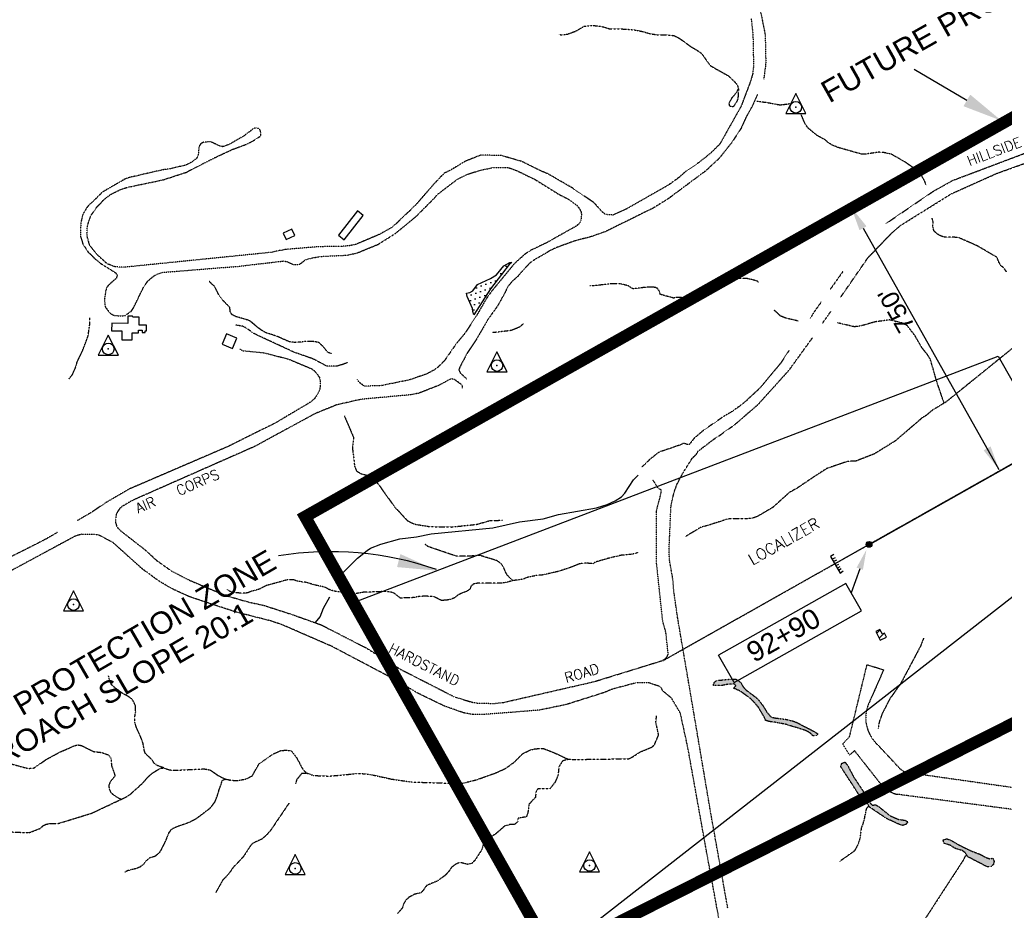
# Model space of a CAD drawing. Header units: feet. Extents: x 0 to 208040, y 0 to 211214.
# Tile 30 of 71: x 191457 to 193909, y 198258 to 200476. Entities that reach past the tile are written whole.
import ezdxf
from ezdxf.enums import TextEntityAlignment as Align

# ---------------------------------------------------------------- set-up
doc = ezdxf.new("R2010")
doc.units = ezdxf.units.FT
doc.header["$LTSCALE"] = 0.5
doc.header["$MEASUREMENT"] = 0
doc.header["$XCLIPFRAME"] = 0
for name, pattern in [('CENTER2', [1.125, 0.75, -0.125, 0.125, -0.125]), ('D15S10', [2, 1, 1]), ('HIDDEN2', [0.1875, 0.125, -0.0625]), ('PHANTOM2', [1.25, 0.625, -0.125, 0.125, -0.125, 0.125, -0.125])]:
    doc.linetypes.add(name, pattern=pattern)
doc.layers.get('0').update_dxf_attribs({"linetype": 'CONTINUOUS'})
for name, color, linetype in [('1-RPZ', 2, 'CONTINUOUS'), ('1-RUNWAYCL', 5, 'CENTER2'), ('1-TEXT', 1, 'CONTINUOUS'), ('1-WCBTEXT', 1, 'CONTINUOUS'), ('4WD-TRAIL', 11, 'D15S10'), ('ABBANDONTW', 5, 'HIDDEN2'), ('AIR-LIGHT', 5, 'CONTINUOUS'), ('f-apboundarytext', 42, 'CONTINUOUS'), ('F-STATIONOFFSET', 110, 'CONTINUOUS'), ('Future Property Line', 251, 'PHANTOM2'), ('HV-CONTROL', 11, 'CONTINUOUS'), ('image', 7, 'CONTINUOUS'), ('LAKE', 11, 'CONTINUOUS'), ('MA-BLDG', 11, 'CONTINUOUS'), ('MA-BLDGHATCH', 11, 'CONTINUOUS'), ('R-DIRT', 11, 'HIDDEN2'), ('R-DIRT-T', 1, 'CONTINUOUS'), ('STREAM', 11, 'PHANTOM2'), ('Water', 5, 'CONTINUOUS')]:
    doc.layers.add(name, color=color, linetype=linetype)
doc.styles.add('ARIAL', font='ARIAL.TTF')
doc.styles.add('COMPLEX', font='complex.shx')
doc.styles.add('CVFONT05', font='ROMANC')
picture_1 = doc.add_image_def('image1.jpg', size_in_pixel=(2000, 2400))

# ---------------------------------------------------------------- blocks, each defined once
blk = doc.blocks.new('HV-CONTROL', base_point=(0, 18.8))
blk.add_lwpolyline([(-25.1, 3.2), (24.9, 3.2), (-0.1, 53.2)], close=True)
blk.add_circle((-0.1, 18.8), 14.4)
blk.add_point((-0.1, 18.8))

msp = doc.modelspace()

# ---------------------------------------------------------------- hatches: boundary and pattern name
at = {"layer": 'F-STATIONOFFSET'}
h = msp.add_hatch(color=256, dxfattribs=at)
edge = h.paths.add_edge_path()
edge.add_arc((193572.7, 199169.7), 7.21, 0, 360)
at = {"layer": 'MA-BLDGHATCH'}
h = msp.add_hatch(dxfattribs=at)
h.set_pattern_fill('ANSI31', color=256, scale=100, style=0)
h.paths.add_polyline_path([(193611, 198948.4), (193605.8, 198945.8), (193599.8, 198957.7), (193589.2, 198952.3), (193600, 198931), (193615.8, 198939)])
at = {"layer": 'Water'}
h = msp.add_hatch(dxfattribs=at)
h.set_pattern_fill('DOTS', color=256, scale=200, angle=20, style=0)
h.paths.add_polyline_path([(192682.9, 199871.4), (192676.3, 199866.4), (192630.1, 199805.9), (192588.6, 199741.6), (192585.5, 199749.3), (192585.2, 199757.3), (192571.6, 199787), (192569.8, 199795), (192578, 199796.8), (192585.7, 199800.8), (192597.2, 199816.6), (192629.9, 199831.6), (192645.1, 199840.5), (192663, 199863), (192677.6, 199871.2)])
h = msp.add_hatch(dxfattribs=at)
h.set_pattern_fill('DOTS', color=256, scale=200, angle=20, style=0)
h.paths.add_polyline_path([(194520.2, 198327.7), (194503.2, 198328.1), (194486.7, 198327.8), (194478.2, 198325.8), (194470.9, 198321.7), (194466.8, 198314.5), (194459.6, 198309.5), (194441.7, 198311.9), (194426.3, 198319.1), (194418.2, 198320.3), (194401.8, 198316.2), (194375.9, 198313.4), (194350.2, 198316.9), (194326.3, 198323.8), (194318, 198323.6), (194276.4, 198310.8), (194207.7, 198308.8), (194206.4, 198316.9), (194209.3, 198324.8), (194219.5, 198325), (194271.4, 198319.6), (194287.7, 198323), (194312.9, 198334.4), (194323, 198333.7), (194343.1, 198326.5), (194379.9, 198321.7), (194384.8, 198328.3), (194393.4, 198331.2), (194427.6, 198330), (194449.9, 198318.3), (194457.9, 198316.6), (194467.9, 198331.4), (194474.6, 198336.9), (194482.5, 198339.3), (194515.2, 198334.5)])
h.paths.add_polyline_path([(194060.5, 198309.8), (194020.9, 198324.5), (194012.9, 198326.5), (194003.5, 198328.2), (193986.9, 198331.7), (193978.2, 198332.7), (193971.6, 198334), (193970.8, 198339.8), (193972.4, 198343.1), (193975.5, 198347.3), (193982.4, 198342.7), (193993.7, 198338.4), (194067.9, 198321.9), (194076.2, 198322), (194081.8, 198315.6), (194077.1, 198308.7), (194068.7, 198309.4)])
h.paths.add_polyline_path([(193816.6, 198394.6), (193811.6, 198402.2), (193804.8, 198407.1), (193788.3, 198412), (193774.1, 198420.5), (193758, 198425.7), (193757.5, 198434), (193765.8, 198436.6), (193773.8, 198434.3), (193797.5, 198420.6), (193828.2, 198405.8), (193849.6, 198397.8), (193864.3, 198389.8), (193872.5, 198386.9), (193880.9, 198388.2), (193884.2, 198380.4), (193882.1, 198372.4), (193876, 198366.5), (193867.4, 198366.4), (193819.7, 198391.1)])
h.paths.add_polyline_path([(193572.2, 198519.6), (193566, 198525.3), (193565, 198533.6), (193551.5, 198542.9), (193545.6, 198549.1), (193502, 198616.5), (193504.8, 198624.4), (193512.6, 198627.4), (193518.4, 198620.4), (193534.4, 198590.2), (193558.8, 198553.6), (193576.4, 198534.5), (193575.2, 198526.1), (193580.8, 198520), (193588.9, 198521.3), (193596.1, 198517.1), (193624.3, 198494.4), (193644.9, 198485.1), (193661.7, 198482.7), (193669.3, 198479), (193664.4, 198472.2), (193656.4, 198469.8), (193647.1, 198472.8), (193616.5, 198486.7), (193570.6, 198517.6)])
h.paths.add_polyline_path([(193441.2, 198693), (193432.7, 198693.2), (193426.6, 198699.4), (193418.9, 198704.1), (193409.4, 198707.9), (193364.8, 198721.6), (193339.8, 198726.4), (193323, 198728.6), (193315.1, 198731.4), (193311.8, 198739), (193297.8, 198763.1), (193284, 198779.3), (193276.9, 198786.1), (193251.2, 198804.5), (193235.8, 198811.2), (193239.5, 198816.1), (193241.2, 198817.7), (193238.7, 198820.5), (193235.1, 198822.1), (193221.4, 198821.3), (193213, 198819.6), (193203.4, 198817.7), (193189.3, 198818.5), (193185.6, 198818.5), (193185.6, 198821.3), (193188, 198827.3), (193193.2, 198830.6), (193229.1, 198834.2), (193240.3, 198834.2), (193248, 198829.8), (193254, 198824.6), (193257.3, 198817.7), (193260.7, 198812.7), (193266.8, 198806.5), (193289.9, 198789.3), (193296.4, 198783.6), (193307.8, 198768.6), (193312.5, 198761.4), (193316.8, 198753.5), (193327.9, 198740.4), (193335.9, 198737.8), (193366.5, 198733.8), (193384.9, 198729.2), (193392.6, 198726.1), (193438.5, 198702.4), (193445.1, 198697.5), (193442.5, 198695.3)])

# ---------------------------------------------------------------- linework, layer by layer
at = {"layer": '1-RPZ'}
for p, q in [((192288.3, 199025.2), (193894.4, 199638.1)), ((193894.4, 199638.1), (194140, 199202.6)), ((194140, 199202.6), (192784.4, 198145.5)), ((192784.4, 198145.5), (192288.3, 199025.2))]:
    msp.add_line(p, q, dxfattribs=at)
at = {"layer": '1-RUNWAYCL'}
msp.add_line((193060.1, 198880.7), (194369.3, 199618.9), dxfattribs=at)
at = {"layer": '1-WCBTEXT'}
msp.add_line((193575.3, 199170.3), (196331.6, 200725.5), dxfattribs=at)
msp.add_arc((192232.1, 198352.2), 799.3, 70.7952, 99.3729, dxfattribs=at)
msp.add_solid([(192405.5, 199145.4), (192397, 199113.1), (192498, 199104)], dxfattribs=at)
at = {"layer": '4WD-TRAIL'}
for points, elevation in [([(192246.6, 199083.3), (192298.3, 199135), (192322.8, 199154.5), (192331.3, 199159.8), (192356.8, 199170.5), (192404.1, 199183.3), (192445.3, 199188.7), (192481.9, 199195.9), (192635.9, 199211.1), (192702.3, 199226.1), (192760.9, 199233.2), (192798.9, 199243.7), (192894.2, 199260.7), (192920, 199269.1), (192940.5, 199277.7), (192955.9, 199288), (192964.2, 199297), (192985.8, 199330), (192997.3, 199341.6)], 117.5), ([(192193.8, 198975.2), (192205.3, 198989), (192214.1, 199010.7), (192229.4, 199039)], 123.3)]:
    msp.add_lwpolyline(points, dxfattribs=dict(at, elevation=elevation))
at = {"layer": 'ABBANDONTW', "elevation": 41.1}
msp.add_lwpolyline([(194031.2, 198496.3), (193641.6, 198547.4, -0.169747), (193600, 198575.3), (193546.7, 198643), (193536.7, 198655.7), (193524.2, 198645), (193507.3, 198672.8), (193523.8, 198689.9), (193567.6, 198870.1), (193608.8, 198857.4), (193571.5, 198772.6, 0.289959), (193586.6, 198678.5), (193645.5, 198615.4, 0.249851), (193688.2, 198599), (194046.3, 198548.2, 0.387563)], format="xyb", dxfattribs=at)
at = {"layer": 'AIR-LIGHT'}
for points, elevation in [([(193485.3, 199144.3), (193476.8, 199139.3), (193500.9, 199098.3), (193508.4, 199103.5)], 34.9), ([(193481.6, 199133.8), (193488.9, 199137.3)], 35.7), ([(193483.6, 199127.2), (193492.6, 199131.1)], 35.7), ([(193487.7, 199122.1), (193495.6, 199125.8)], 35.7), ([(193491.4, 199117.8), (193497.7, 199120.6)], 35.7), ([(193495, 199111.3), (193500.6, 199114.8)], 35.7), ([(193496.6, 199105.6), (193503.3, 199109.5)], 35.1)]:
    msp.add_lwpolyline(points, dxfattribs=dict(at, elevation=elevation))
at = {"layer": 'f-apboundarytext', "color": 1}
msp.add_line((193816.3, 200275.1), (193684.9, 200352.2), dxfattribs=at)
at = {"layer": 'f-apboundarytext'}
msp.add_line((193557.6, 199956.8, 41.1), (193896.1, 199356.4, 41.1), dxfattribs=at)
at = {"layer": 'f-apboundarytext', "color": 1}
msp.add_solid([(193824.7, 200289.5), (193807.8, 200260.7), (193902.5, 200224.5)], dxfattribs=at)
at = {"layer": 'f-apboundarytext'}
for points in [[(193548.9, 199951.9, 41.1), (193566.3, 199961.7, 41.1), (193528.1, 200009.1, 41.1)], [(193875.3, 199413.6, 41.1), (193857.9, 199403.8, 41.1), (193896.1, 199356.4, 41.1)]]:
    msp.add_solid(points, dxfattribs=at)
at = {"layer": 'F-STATIONOFFSET'}
for p, q in [((193549.5, 199109.1), (193528.3, 199049)), ((193515, 199072.6), (193197.9, 198893.8)), ((193553.5, 199004.2), (193515, 199072.6)), ((193236.4, 198825.4), (193553.5, 199004.2)), ((193236.4, 198825.4), (193197.9, 198893.8))]:
    msp.add_line(p, q, dxfattribs=at)
msp.add_circle((193572.7, 199169.7), 7.21, dxfattribs=at)
msp.add_solid([(193541.6, 199111.9), (193557.3, 199106.4), (193566.1, 199156.3)], dxfattribs=at)
at = {"layer": 'Future Property Line', "const_width": 30}
msp.add_lwpolyline([(194127.4, 198822.7), (192784.4, 198145.5), (192168, 199238.6), (194460.5, 200531.4)], dxfattribs=at)
at = {"layer": 'LAKE', "elevation": 148.5}
msp.add_lwpolyline([(192682.9, 199871.4), (192676.3, 199866.4), (192630.1, 199805.9), (192588.6, 199741.6), (192585.5, 199749.3), (192585.2, 199757.3), (192571.6, 199787), (192569.8, 199795), (192578, 199796.8), (192585.7, 199800.8), (192597.2, 199816.6), (192629.9, 199831.6), (192645.1, 199840.5), (192663, 199863), (192677.6, 199871.2)], close=True, dxfattribs=at)
at = {"layer": 'MA-BLDG'}
for points, elevation in [([(192298.3, 200000.2), (192250.9, 199939.8), (192265.7, 199928.3), (192313, 199988.7)], 207.2), ([(192135, 199954.5), (192113.2, 199944.2), (192120.6, 199928.5), (192142.4, 199938.7)], 218.6), ([(191711.4, 199678.7), (191737.5, 199678.6), (191737.6, 199696.1), (191753.1, 199696), (191753.2, 199703), (191761.9, 199703), (191761.9, 199697.6), (191769.5, 199697.5), (191769.5, 199701.2), (191773.3, 199701.2), (191773.4, 199715.1), (191755.1, 199715.2), (191755.2, 199735.5), (191739.2, 199735.6), (191738, 199737.7), (191726.3, 199737.8), (191726.2, 199720), (191686.4, 199720.2), (191686.3, 199701.8), (191711.5, 199701.7)], 226.3), ([(191972.3, 199693.9), (191961.7, 199668.6), (191987.3, 199657.8), (191997.9, 199683.1)], 184.6), ([(193611, 198948.4), (193605.8, 198945.8), (193599.8, 198957.7), (193589.2, 198952.3), (193600, 198931), (193615.8, 198939)], 30.2)]:
    msp.add_lwpolyline(points, close=True, dxfattribs=dict(at, elevation=elevation))
at = {"layer": 'R-DIRT'}
for points, elevation in [([(193301.8, 200499.7), (193313.9, 200438.6), (193315.4, 200367.8), (193310.4, 200328.2)], 150.9), ([(193279.1, 200478.9), (193283.4, 200438.5), (193284.9, 200360.5), (193282.7, 200340.9), (193277.8, 200323.9), (193253.9, 200260.6), (193200.6, 200165.9), (193179.8, 200145.1), (193148.1, 200120), (193117, 200099.2), (193098.6, 200082.9), (193072.8, 200064.2), (192968.2, 200004.7), (192935, 199989.8), (192916.4, 199990.9), (192908.8, 199997.1), (192887.1, 200020.8), (192832.4, 200057.9), (192772.9, 200092.2), (192751.2, 200101.3), (192707.2, 200123.3), (192655.6, 200138.1), (192605.2, 200138.7), (192566.4, 200123.2), (192529.7, 200101.1), (192515, 200094), (192491.6, 200070.2), (192442.5, 200013.7), (192385.2, 199959.4), (192353.5, 199941.5), (192295.8, 199917.1), (192279.9, 199913.5), (192255.5, 199911.2), (192202.9, 199910.9), (192118.3, 199903.9), (192080.8, 199896.4), (191717.5, 199859.7), (191694.9, 199860.6), (191675.1, 199868.4), (191650.8, 199890.6), (191631.8, 199914), (191625.8, 199935), (191624.8, 199943.8), (191625.9, 199962.6), (191634, 199987.2), (191649.8, 200010), (191667.4, 200028.4), (191683.1, 200040.6), (191708.9, 200053.4), (191726.7, 200059.2), (191814, 200077.3), (191871.7, 200096.1), (191942.5, 200132.4), (191986.9, 200153.1), (192021.9, 200166), (192037.1, 200173.6), (192057.9, 200187), (192058.2, 200195.2), (192055.3, 200202.9), (192048.4, 200206.9), (192040.4, 200205.4), (192014.4, 200185.9), (191978.2, 200165.1), (191963, 200159.9), (191955.1, 200161.8), (191933.1, 200172), (191916.4, 200171.3), (191908.7, 200167.8), (191904.1, 200161.2), (191901.6, 200137.4), (191897.1, 200130.2), (191885.9, 200121.5), (191870.7, 200113.9), (191830.6, 200104.6), (191814.4, 200102.5), (191728.9, 200082.8), (191718.8, 200078.9), (191663.2, 200046.8), (191625.6, 200009.8), (191614.7, 199992.1), (191610.1, 199973.5), (191608.6, 199954.7), (191608.6, 199937.5), (191614.3, 199918.3), (191627.7, 199897.3), (191646.7, 199879.2), (191659.7, 199868.8), (191695.6, 199846.3), (191700.7, 199839.9), (191697.7, 199832.2), (191679, 199815.6), (191674, 199809.3), (191671.5, 199801.6), (191668.2, 199777.5), (191670.3, 199761.3), (191680, 199748.2), (191686.1, 199742.9), (191693.5, 199739.7), (191712.1, 199738.5), (191720.3, 199739.8), (191735.2, 199750.4), (191741.1, 199759.3), (191765.8, 199809.9), (191776.2, 199825.2), (191791.4, 199838.1), (191801.5, 199843.4), (191813.7, 199847.1), (192001.3, 199862), (192114.7, 199875.3), (192123.2, 199873.6), (192138.5, 199866.7), (192154.7, 199867.1), (192168.8, 199878.2), (192183.7, 199882.6), (192205.5, 199886.5), (192273.4, 199889.9), (192298.1, 199895.6), (192349.9, 199916.8), (192393, 199943.9), (192446.3, 199987.7), (192501, 200043.4), (192546.3, 200078.2), (192571.8, 200091.3), (192604.7, 200101.3), (192634.7, 200107.7), (192673.5, 200108.1), (192693.9, 200101.1), (192740.7, 200078.3), (192802.1, 200040.1), (192824.8, 200028.8), (192845.4, 200013.6), (192851.2, 200005.9), (192855.2, 199998.1), (192856.5, 199989.9), (192854.3, 199973.5), (192848.4, 199966.1), (192841.5, 199961.1), (192768.8, 199920.3), (192729.5, 199901.4), (192715.4, 199892.2), (192689.8, 199869.2), (192632.4, 199799.7), (192619.9, 199782), (192593.4, 199736.5), (192566.1, 199695.3), (192544.8, 199669.7), (192514.8, 199626.6), (192499.9, 199611.5), (192489.5, 199603.9), (192469.8, 199593.4), (192426.2, 199578.7), (192356.4, 199564.7), (192315.8, 199563.6), (192302.9, 199573.2), (192298.7, 199580.2)], 174.5), ([(193294.4, 200289.4), (193280.7, 200259.2), (193266, 200233), (193253.9, 200205.7), (193230.9, 200170.6), (193199.4, 200130.9), (193165.8, 200099.8), (193072.1, 200030), (193034.6, 200006.8), (192915.7, 199948.2), (192880.1, 199935.7), (192840.5, 199925.5), (192795, 199909), (192777.2, 199900.6), (192770.6, 199896.2), (192740.8, 199879.3), (192727.5, 199869.8), (192708.3, 199849.5), (192697.3, 199836.6), (192684, 199824.7), (192673.3, 199812), (192669.6, 199804.9), (192666.4, 199797.5), (192646.6, 199762), (192624.6, 199731.6), (192594.7, 199680.3), (192571.2, 199645.1), (192553.8, 199611.8), (192550.8, 199604.4), (192554.2, 199596.7), (192570.6, 199581.7)], 150.9), ([(193613.2, 199967.5), (193732.6, 200049), (193781.1, 200076.1), (194345.1, 200288.6)], 150.9), ([(193501.5, 199784.5), (193570.2, 199883.8), (193627.6, 199943.7), (193652, 199964.5), (193777.2, 200042.5), (193891.2, 200093.7), (193962.3, 200119.3)], 70), ([(193506.9, 199848.4), (193475.6, 199804.3)], 150), ([(193453.2, 199772.8), (193434.5, 199746.6), (193429, 199737), (193425.3, 199731.3)], 150), ([(193456.6, 199720.3), (193470.2, 199739.2), (193477.4, 199749.6)], 70), ([(192273.6, 199622.3), (192264.1, 199618.3), (192247.3, 199613.3), (192221.6, 199613.7), (192188, 199631.4), (192141.1, 199647.8), (192042.7, 199693.4), (192020.2, 199709.1), (192012.8, 199712.6), (191995, 199715.9)], 158.3), ([(193220.9, 198263.4), (193177.5, 198506.2), (193134.3, 198761.6), (193096.1, 198985.7), (193086.8, 199049.6), (193084.1, 199082.3), (193075.8, 199129.8), (193074.4, 199152.1), (193079.1, 199261.9), (193083, 199283.6), (193088.9, 199304.6), (193094.8, 199320.2), (193109.3, 199347.7), (193132, 199383.7), (193143.5, 199395.6), (193147.5, 199402.4), (193167.7, 199417.5), (193184.9, 199430.9), (193205.4, 199444.2), (193212.1, 199449.7), (193237.5, 199467.2), (193296.1, 199517.9), (193372.9, 199602.8), (193431.6, 199683.9)], 70), ([(192005.9, 199655.9), (192012.8, 199651.9), (192063.9, 199647.1), (192126.2, 199631.4), (192184.4, 199607), (192192.6, 199600.6), (192203.4, 199586.2), (192205.8, 199578.5), (192205.7, 199562.6), (192204.3, 199554.4), (192196.8, 199539.8), (192191, 199531.9), (192181.9, 199524), (192093.6, 199471.6), (191973.4, 199412), (191728.8, 199306.8), (191669.2, 199271.8), (191636.7, 199249.7), (191600.7, 199228.6)], 175.9), ([(193373.1, 199652.2), (193352.4, 199620.8), (193300.2, 199558.3), (193260.5, 199521.4), (193234.1, 199502.2), (193207.2, 199485.8), (193160.9, 199454), (193140.2, 199436.6), (193134, 199430.4), (193125.5, 199418.7), (193118.7, 199418.5), (193111.2, 199421.7), (193103.5, 199417.5), (193053.3, 199400.5), (193045.9, 199396.6), (193025.6, 199380.5), (193006.7, 199362)], 150), ([(192560.6, 199558.4), (192559.1, 199566.4), (192539, 199581.1), (192531.1, 199581.7), (192500.2, 199565.1), (192451.3, 199546), (192430.8, 199542.1), (192307.7, 199530.8), (192246.9, 199517), (192192.6, 199495), (192042.1, 199413.2), (191737.7, 199278.9), (191712.6, 199264.2), (191706.5, 199258.9), (191701.7, 199252), (191698, 199244.9), (191696.1, 199234.8), (191696, 199223.2), (191699.4, 199213.3), (191707, 199204.8), (191769.4, 199156.2), (191797.4, 199130.3), (191835.5, 199103.3), (191878.6, 199081.1), (191969.9, 199042.5), (192028.7, 199025.7), (192064.3, 199018.1), (192133.1, 198996), (192207.5, 198969.6), (192320.8, 198911.5), (192405.7, 198858.6), (192540.1, 198790), (192584.4, 198776.5), (192597.6, 198774.3), (192639, 198773.6), (192661, 198775.9), (192887.6, 198827.8), (193055.2, 198879.5), (193062.7, 198883.2), (193068.8, 198888.4), (193072.5, 198895.6), (193066.7, 198949.5), (193058.6, 198980), (193043.2, 199125.2), (193043, 199252.3), (193054.6, 199296.8), (193054.7, 199305), (193047.3, 199309.6), (193038.1, 199324.7), (193033.9, 199329.8)], 151.2), ([(191552.5, 199200.3), (191520.7, 199181.6), (191376.3, 199109.1), (191368.3, 199108.8), (191360.7, 199125.1), (191340.2, 199204.8), (191332.4, 199252.3), (191327.8, 199326.1), (191327.9, 199347), (191328.7, 199356.6), (191339.4, 199378.3), (191345.6, 199386.5), (191360.7, 199398), (191375.9, 199404.6), (191389.5, 199414.1)], 175.9), ([(193058.8, 198804.9), (193056.2, 198810.5), (193050.4, 198816.1), (193025.2, 198824.5), (192992.9, 198824.9), (192933.9, 198809.3), (192914.2, 198801.1), (192819.1, 198770.8), (192751.1, 198756.8), (192613.9, 198746.1), (192585, 198746.3), (192563, 198750.1), (192514.8, 198767), (192447.3, 198799.7), (192397.1, 198830), (192235.1, 198915.4), (192108.6, 198970.4), (192079.7, 198979.8), (191993.3, 199001.7), (191880.8, 199038.9), (191837.1, 199058.8), (191804.6, 199078), (191762.5, 199108.7), (191689.7, 199174.1), (191654.5, 199192.6), (191646, 199194.2), (191610.4, 199194.7), (191594.8, 199189.7), (191378.2, 199073)], 49.8), ([(193246.5, 197968), (193245.2, 197976.2), (193205.1, 198203.2), (193168, 198404.3), (193121.2, 198664.4), (193102.7, 198749.3), (193080.6, 198786.8), (193058.8, 198804.9)], 51.5)]:
    msp.add_lwpolyline(points, dxfattribs=dict(at, elevation=elevation))
at = {"layer": 'STREAM'}
for points, elevation in [([(192800.1, 200439.3), (192800.1, 200439.3), (192809.9, 200438.2), (192822.1, 200440.5), (192843.1, 200448.1), (192862.5, 200459.7), (192884.3, 200462), (192907.6, 200459.2), (192925.6, 200453.8), (192967, 200452.8), (192989.3, 200450.6), (193008.6, 200446.8), (193027.2, 200441.4), (193046.3, 200438.4), (193070.7, 200438.2), (193086.6, 200436.8), (193100.1, 200429.9), (193129.7, 200408.5), (193148.2, 200397.5), (193154.8, 200392.5), (193162.7, 200382.1), (193168.2, 200373.6), (193177.5, 200361.6), (193222.7, 200336.1), (193240.4, 200318.8), (193244.9, 200311.9), (193247.5, 200304.2)], 166.8), ([(193376.9, 200266.8), (193365, 200265), (193356.6, 200263.9), (193350, 200263.5), (193320.8, 200268.9), (193292.8, 200272.8)], 55.1), ([(193714.6, 200064), (193712.2, 200072), (193702, 200090.5), (193695.4, 200098.4), (193664.2, 200120.4), (193627.6, 200141.6), (193608, 200145.5), (193596.2, 200146), (193561.8, 200141.2), (193552.8, 200141.7), (193496.2, 200157.6), (193480, 200164.3), (193470.8, 200170.2), (193462.9, 200177.1), (193443.2, 200187.8), (193420.4, 200206.7), (193413.6, 200216.8), (193402.3, 200242.5)], 55.1), ([(193914.9, 199848.5), (193908.3, 199858.1), (193901.2, 199863.6), (193896.2, 199871.9), (193891, 199884.5), (193841.3, 199913.4), (193796.5, 199933.1), (193785.2, 199934.4), (193760.5, 199934.7), (193750.4, 199937.8), (193743.2, 199942.2), (193734, 199950.7), (193731.4, 199962), (193732.2, 199973.5), (193729.6, 199982.3)], 13.3), ([(193297.2, 199822.4), (193293.3, 199825.7), (193267.1, 199832), (193240.7, 199832), (193198.6, 199818.1), (193173.9, 199811.3), (193161.7, 199805.6), (193154.5, 199800.1), (193149.9, 199780.2), (193142.4, 199774.4), (193128.9, 199773.9), (193121, 199775), (193114.1, 199781.2), (193105.1, 199784.4), (193095.3, 199784.7), (193086, 199782.9), (193052.6, 199792.1), (193049.5, 199801.7), (193044.4, 199808.3), (193035.4, 199810.2), (193022.7, 199810.5), (192984.5, 199806), (192972.1, 199813.7), (192953.8, 199818.3), (192931.8, 199818.7), (192887.4, 199813.6), (192877.1, 199813.6)], 88), ([(192234, 199644.4), (192234, 199644.4), (192225, 199647.4), (192212.8, 199662.6), (192203.3, 199671.6), (192192.7, 199674.3), (192176, 199674.9), (192167.5, 199674.5), (192156.4, 199672.9), (192140.2, 199672.7), (192128.3, 199674.1), (192097.8, 199687.8), (192071.6, 199696.2), (192062.1, 199701.2), (192052.8, 199707.7), (192031.7, 199725.3), (192024.3, 199728.5), (191997, 199736.3), (191986.4, 199741.4), (191981.9, 199748.3), (191980.4, 199759.7), (191962.5, 199777.9), (191953.8, 199790.1), (191942.7, 199811.7), (191929.5, 199824.2)], 153.6), ([(191580.5, 199582.1), (191588.5, 199592.3), (191596.2, 199609.5), (191600.6, 199624.3), (191605.8, 199634.7), (191614.6, 199653.9), (191627.7, 199688.7), (191631.8, 199717.4), (191631.8, 199733.9)], 181.2), ([(193396.3, 199725.6), (193363.4, 199733.7), (193352.8, 199737.9), (193336.9, 199752.6)], 88), ([(192711.8, 199720.4), (192710.3, 199717.9), (192702.8, 199710.8), (192681.5, 199702.1), (192635.6, 199696.8)], 88), ([(193759, 199523.2), (193741.8, 199573.4), (193725.2, 199630.8), (193719.9, 199639.7), (193705, 199658.2), (193687.1, 199689.1), (193668, 199714.1), (193655.5, 199720.5), (193624.2, 199728.6), (193588.3, 199723.8), (193554.7, 199714.2), (193536, 199711.4), (193494, 199721.2)], 13.3), ([(193942.6, 199668.3), (193762.5, 199522.8), (193729.2, 199503), (193713.7, 199489.9), (193706, 199485.6), (193637.8, 199427.2), (193585.1, 199394.5), (193538.5, 199376.5), (193519.6, 199376.4), (193467.1, 199358.4), (193431.2, 199335.1), (193391.8, 199308.5), (193374.5, 199299.2), (193332.6, 199261.4), (193293.9, 199238.8), (193282.2, 199234.9), (193267.4, 199233.4), (193228.9, 199233.6), (193219.1, 199232.3), (193177.6, 199218.7), (193153.2, 199211.9), (193115.9, 199189.3)], 13.8), ([(192265.8, 199489.6), (192279, 199458.6), (192288.6, 199436.4), (192287.2, 199419.4), (192285.9, 199409.6), (192289.4, 199383.4), (192291.1, 199364.9), (192295.7, 199352.9), (192306.9, 199345.8), (192328.3, 199340.3), (192349.9, 199320.3), (192392.1, 199261.4), (192402.3, 199251.3), (192409.2, 199243.2), (192423.4, 199228.3), (192439.6, 199220.3), (192478, 199214), (192532.7, 199212.9), (192595.3, 199219.5), (192628.8, 199228.9), (192660.1, 199229.8)], 145.9), ([(192685.2, 199079.3), (192681.1, 199083.2), (192672.9, 199091.5), (192668.5, 199098.4), (192662.7, 199112.2), (192656.1, 199121.6), (192646.1, 199129), (192604.7, 199141.7), (192594.4, 199141.8), (192576.9, 199140), (192545, 199140.1), (192474.3, 199164.1), (192467.2, 199169.7)], 64.7), ([(192997.1, 199149.3), (192997.1, 199149.3), (192989.4, 199146.4), (192978.5, 199144.6), (192955.7, 199142.6), (192924.9, 199135.3), (192891.4, 199125.6), (192884.8, 199121.5), (192879.4, 199122.3), (192868.1, 199122.6), (192859.9, 199122.9), (192850.8, 199120.8), (192827.4, 199111.4), (192797.9, 199102), (192756.2, 199092.7), (192747.8, 199092.7), (192723.3, 199087.8), (192711.1, 199083.1), (192687.2, 199079.5), (192668.1, 199074.8), (192660.1, 199073.5), (192651.4, 199072.8), (192597.2, 199072.8), (192587.7, 199071), (192581, 199065.4), (192578.3, 199057.2), (192568.7, 199051.7), (192559.4, 199048.8), (192547.5, 199042.5), (192540.5, 199036.7), (192532.8, 199033.3), (192519, 199030.4), (192507.1, 199030.2), (192488, 199039.9), (192464.4, 199040.5), (192453, 199039.8), (192434.2, 199036.7), (192405.2, 199036), (192389.9, 199047.8), (192381.7, 199050.8), (192366.1, 199052.2), (192312.7, 199050.3), (192295.2, 199047.2), (192287, 199047.2), (192242.7, 199052.8), (192234.8, 199054.7), (192226.8, 199057.6), (192219.7, 199061.9), (192210.7, 199064.6), (192200.9, 199066.2), (192169.1, 199075.2), (192160.6, 199076), (192147.6, 199078.4), (192138.9, 199081.7), (192125.3, 199081.7), (192071.1, 199066.9), (192054.9, 199058.5), (192046.9, 199055.9), (192035.3, 199053), (192026.7, 199049.6), (192018.2, 199047.8), (191989.3, 199049.3), (191980.9, 199052.5), (191974.3, 199057)], 37.9), ([(193708.3, 198935.8), (193701.2, 198917.1), (193650.3, 198821.2), (193624.1, 198784.7), (193605, 198747.6), (193597.8, 198727.5), (193595.6, 198711.3)], 13.6), ([(191816.3, 198612.9), (191800.2, 198618.8), (191792.2, 198624.4), (191788, 198631.9), (191770.1, 198649.2), (191767.2, 198658), (191764.9, 198672.6), (191761.8, 198682.7), (191747.9, 198714.1), (191743.9, 198726.8), (191743.7, 198739), (191746.2, 198752.3), (191745.2, 198769.5), (191737.6, 198783.9), (191726, 198791.9), (191713.3, 198798.6), (191699.5, 198808.2), (191686, 198820), (191680.5, 198832.2), (191678.7, 198842.3)], 84.3), ([(191424.5, 198454.1), (191480.2, 198451.7), (191508.1, 198462.2), (191515.6, 198469), (191522.7, 198472.7), (191535.2, 198474.8), (191553.5, 198474.7), (191637.2, 198500.5), (191722.3, 198540.7), (191733, 198547.5), (191763.9, 198575.5), (191776.7, 198590.3), (191787.9, 198600.3), (191807.8, 198612.4), (191816.3, 198612.9), (191830.4, 198608.1), (191841.5, 198607), (191917.1, 198610.6), (191932, 198607.8), (191951.8, 198593.9), (191967.7, 198585.9), (191982, 198582.4), (192001.3, 198581.5), (192021.8, 198585.9), (192036.7, 198593.5), (192053, 198622.6), (192089.2, 198648.2), (192108.1, 198656.6), (192123.5, 198657), (192133.6, 198655.6), (192147, 198638.3), (192159.9, 198613.6), (192166.2, 198605.3), (192173.6, 198599.7), (192189.5, 198594.1), (192228.7, 198592.6), (192296.2, 198598.9), (192310.5, 198598.8), (192327.7, 198597.4), (192382.8, 198585.4), (192432.4, 198578), (192556.3, 198574), (192595.9, 198583.8), (192644.8, 198601.4), (192669, 198612.7), (192688.9, 198627.4), (192710, 198648.5), (192728.6, 198657.7), (192742.2, 198660.8), (192761.3, 198661.5), (192786.4, 198651.9), (192822.7, 198635), (192833.5, 198633.9), (192973.9, 198635.8), (192983.5, 198640.3), (193001.8, 198652.4), (193032.7, 198665.5), (193038.5, 198671.3), (193048.5, 198694.9), (193041.7, 198726.7), (193043.4, 198742.7)], 122.5), ([(191438.1, 198622.5), (191473.6, 198612.8), (191481.5, 198611.9), (191492.9, 198612.9), (191523.3, 198634), (191557.1, 198652.4), (191592.7, 198667.9), (191601.7, 198670.5), (191611.5, 198668.6), (191640.9, 198653.8), (191661.6, 198651.4), (191678, 198645.4), (191684.6, 198637.4), (191685.8, 198619.4), (191694.7, 198593.4), (191683, 198578.6), (191679.2, 198570.6), (191680, 198561.1), (191684.4, 198551.2), (191698.4, 198540.8), (191709.9, 198535.1)], 148), ([(192822.7, 198633.4), (192815.8, 198632.6), (192809.1, 198630), (192800.3, 198616), (192797.8, 198594.2), (192790.3, 198576.8), (192777.5, 198560.7), (192747, 198560.5), (192742.9, 198552.9), (192741.8, 198539.6), (192725.6, 198522.7), (192722.8, 198501.2), (192719, 198491.2), (192697.8, 198487.3), (192697.7, 198479.1), (192690, 198472.5), (192678.6, 198472), (192665.6, 198468.6), (192642.7, 198448.8), (192617.1, 198432.3), (192611, 198421.4), (192608.8, 198410.3), (192590.6, 198382.5), (192583.2, 198374.9), (192572.5, 198372.8), (192559.3, 198376.3), (192551.3, 198376.6), (192541.2, 198371.9), (192532.4, 198365), (192525.8, 198355), (192515.9, 198344.4), (192496.5, 198331), (192470.7, 198320), (192457.8, 198302.5), (192440.8, 198298.4), (192426.2, 198290.5), (192418.8, 198283.6), (192413.4, 198274.4), (192410.2, 198264), (192398.2, 198250.3)], 28.4), ([(191982, 198582.4), (191968.5, 198584), (191960.5, 198580.9), (191958.3, 198571.9), (191953.2, 198558.9), (191948.6, 198542.8), (191942.7, 198528.2), (191935.8, 198518.4), (191929.4, 198511), (191898.2, 198487.3), (191891.3, 198483.1), (191880.1, 198477.6), (191871.1, 198473.9), (191850.4, 198467.1), (191841.8, 198463.4), (191833.9, 198459), (191828.3, 198451), (191820.5, 198431.7), (191809.2, 198408.7), (191804.7, 198401.5), (191794.3, 198392.6), (191780.2, 198388.4), (191771.7, 198381.3), (191765.5, 198372.8), (191757, 198366.2), (191748.5, 198362.6), (191726.7, 198357.1), (191719, 198353.4)], 79), ([(192173.6, 198599.7), (192159.3, 198598.7), (192147, 198583.7), (192144.2, 198573.3)], 64.2), ([(192127.8, 198524.9), (192082.2, 198457.5), (192071, 198444.8), (192060, 198435.3), (192038.5, 198425.8), (192032.6, 198420), (192013.9, 198391.2), (191987.5, 198363.5), (191979.2, 198350.8), (191962.7, 198333.1), (191945.4, 198302.3)], 64.2), ([(193570.6, 198517.6), (193570.6, 198517.6), (193565.4, 198510.8), (193559.7, 198482.3), (193552.9, 198461.9), (193550.1, 198439.2), (193546, 198424.7), (193537.5, 198408.3), (193532.8, 198403.7), (193521.9, 198396.2), (193499.7, 198380.1)], 9.2), ([(193815, 198394.6), (193811.6, 198392.6), (193808.3, 198385), (193696.7, 198213.4), (193675, 198163.4), (193671.3, 198152.5), (193661.1, 198130.9), (193658.8, 198122.9), (193595.8, 198010), (193590.6, 198002.9), (193583, 197994.2), (193558.9, 197974.2), (193498.1, 197933.9), (193485.2, 197921.8), (193452.6, 197900.5), (193396.4, 197867.7), (193346.4, 197851.8)], 6.2)]:
    msp.add_lwpolyline(points, dxfattribs=dict(at, elevation=elevation))
for points, elevation in [([(193247.5, 200304.2), (193246, 200280.1), (193243.1, 200272.4), (193234, 200258.9), (193226, 200260.5), (193223.9, 200268.2), (193232, 200282.5), (193242.7, 200294.9)], 118), ([(193441.2, 198693), (193441.2, 198693), (193432.7, 198693.2), (193426.6, 198699.4), (193418.9, 198704.1), (193409.4, 198707.9), (193364.8, 198721.6), (193339.8, 198726.4), (193323, 198728.6), (193315.1, 198731.4), (193311.8, 198739), (193297.8, 198763.1), (193284, 198779.3), (193276.9, 198786.1), (193251.2, 198804.5), (193235.8, 198811.2), (193239.5, 198816.1), (193241.2, 198817.7), (193238.7, 198820.5), (193235.1, 198822.1), (193221.4, 198821.3), (193213, 198819.6), (193203.4, 198817.7), (193189.3, 198818.5), (193185.6, 198818.5), (193185.6, 198821.3), (193188, 198827.3), (193193.2, 198830.6), (193229.1, 198834.2), (193240.3, 198834.2), (193248, 198829.8), (193254, 198824.6), (193257.3, 198817.7), (193260.7, 198812.7), (193266.8, 198806.5), (193289.9, 198789.3), (193296.4, 198783.6), (193307.8, 198768.6), (193312.5, 198761.4), (193316.8, 198753.5), (193327.9, 198740.4), (193335.9, 198737.8), (193366.5, 198733.8), (193384.9, 198729.2), (193392.6, 198726.1), (193438.5, 198702.4), (193445.1, 198697.5), (193442.5, 198695.3)], 11.1), ([(193572.2, 198519.6), (193566, 198525.3), (193565, 198533.6), (193551.5, 198542.9), (193545.6, 198549.1), (193502, 198616.5), (193504.8, 198624.4), (193512.6, 198627.4), (193518.4, 198620.4), (193534.4, 198590.2), (193558.8, 198553.6), (193576.4, 198534.5), (193575.2, 198526.1), (193580.8, 198520), (193588.9, 198521.3), (193596.1, 198517.1), (193624.3, 198494.4), (193644.9, 198485.1), (193661.7, 198482.7), (193669.3, 198479), (193664.4, 198472.2), (193656.4, 198469.8), (193647.1, 198472.8), (193616.5, 198486.7), (193570.6, 198517.6)], 9.2), ([(193816.6, 198394.6), (193811.6, 198402.2), (193804.8, 198407.1), (193788.3, 198412), (193774.1, 198420.5), (193758, 198425.7), (193757.5, 198434), (193765.8, 198436.6), (193773.8, 198434.3), (193797.5, 198420.6), (193828.2, 198405.8), (193849.6, 198397.8), (193864.3, 198389.8), (193872.5, 198386.9), (193880.9, 198388.2), (193884.2, 198380.4), (193882.1, 198372.4), (193876, 198366.5), (193867.4, 198366.4), (193819.7, 198391.1)], 5.9)]:
    msp.add_lwpolyline(points, close=True, dxfattribs=dict(at, elevation=elevation))

# ---------------------------------------------------------------- block references
at = {"layer": 'HV-CONTROL'}
for p in [(193390.2, 200258), (191678.1, 199656.2), (192646.1, 199614.9, 154.5), (191591.2, 199019.6), (192143.7, 198362.9), (192876.7, 198370)]:
    msp.add_blockref('HV-CONTROL', p, dxfattribs=at)

# ---------------------------------------------------------------- texts
at = {"layer": '1-TEXT', "style": 'COMPLEX'}
msp.add_text('LOCALIZER', height=28, rotation=29.4125, dxfattribs=at).set_placement((193282, 199117.1))
at = {"layer": '1-WCBTEXT', "style": 'ARIAL'}
for s, p in [('RUNWAY PROTECTION ZONE', (191625, 198835.4)), ('APPROACH SLOPE 20:1', (191662.9, 198760.2))]:
    msp.add_text(s, height=55, rotation=30.116, dxfattribs=at).set_placement(p, align=Align.CENTER)
at = {"layer": 'f-apboundarytext', "style": 'ARIAL'}
for s, height, rotation, p in [('FUTURE PROPERTY LINE', 55, 29.4183, (193886.3, 200500)), ("750'", 45, 119.2914, (193659.5, 199764.4, 41.1))]:
    msp.add_text(s, height=height, rotation=rotation, dxfattribs=at).set_placement(p, align=Align.CENTER)
at = {"layer": 'F-STATIONOFFSET', "style": 'ARIAL'}
msp.add_text('92+90', height=50, rotation=29.4183, dxfattribs=at).set_placement((193286, 198874.1))
at = {"layer": 'R-DIRT-T', "style": 'CVFONT05'}
for s, rotation, p in [('HILLSIDE', 20.6203, (193822.6, 200111.4)), ('AIR   CORPS', 23.2632, (191752.4, 199246.7)), ('HARDSTAND', 333.1632, (192373.6, 198902.4)), ('ROAD', 16.7265, (192818.6, 198824.3))]:
    msp.add_text(s, height=25, rotation=rotation, dxfattribs=at).set_placement(p)

# ---------------------------------------------------------------- pictures from other files: only their frames are drawn
at = {"layer": 'image'}
image = msp.add_image(picture_1, insert=(189577.4, 187001.2), size_in_units=(14997.8, 17997.4), rotation=0.6, dxfattribs=at)
image.set_boundary_path([(132.996, 330.714), (430.192, 24.765), (1020.87, 15.748), (1441.694, 2.418), (1679.783, 17.58), (1693.604, 9.457), (1619.806, 230.729), (1548.014, 470.558), (1535.763, 774.424), (1569.421, 992.353), (1639.473, 1205.262), (1591.986, 1384.6), (1519.706, 1505.468), (1523.142, 1667.603), (1504.677, 1730.756), (1672.9, 1884.48), (1821.97, 1931.65), (1498.085, 2118.297), (960.466, 2148.074), (673.895, 2165.344), (458.475, 2163.088), (240.59, 2160.806), (87.062, 2055.378), (143.158, 1779.843), (140.638, 1536.635), (138.25, 1280.692), (130.08, 1093.17), (219.456, 785.044), (141.38, 497.97), (132.996, 330.714)])
image.dxf.flags = 15

doc.saveas('drawing.dxf')
